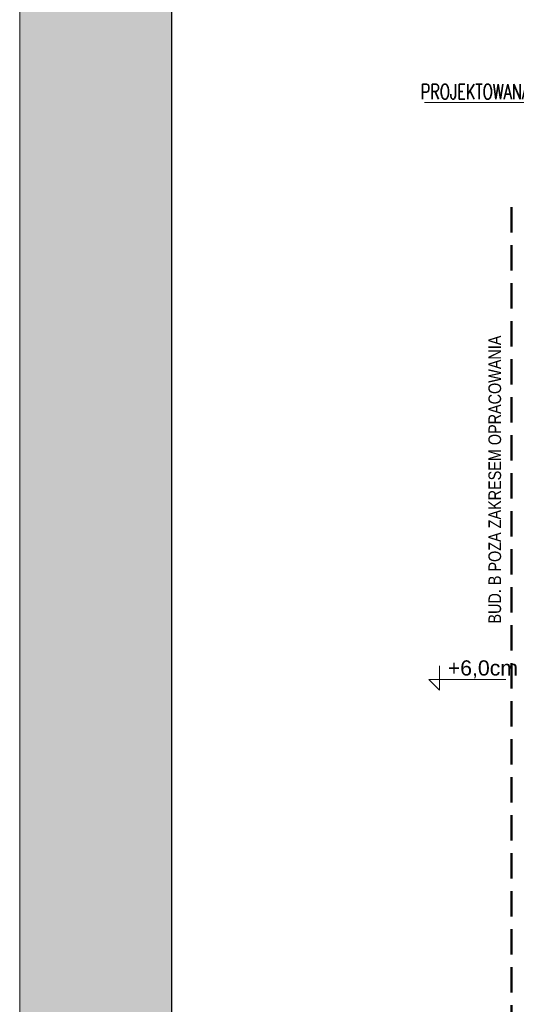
# Model space of a CAD drawing. Header units: millimetres. Extents: x 1390 to 61772, y -2775 to 3946.
# Tile 3 of 24: x 1780 to 2270, y -1277 to -306. Entities that reach past the tile are written whole.
import ezdxf
from ezdxf import colors
from ezdxf.entities.mleader import LeaderData, LeaderLine
from ezdxf.math import Vec2, Vec3

# ---------------------------------------------------------------- set-up
doc = ezdxf.new("R2010")
doc.units = ezdxf.units.MM
doc.linetypes.add('DASHED', pattern=[0.75, 0.5, -0.25])
for name, color, linetype, lineweight in [('!MARIUSZ', 220, 'Continuous', 35), ('BA_txc', 1, 'Continuous', 18), ('BA_txs', 2, 'Continuous', 18), ('Cienka', 7, 'Continuous', 18), ('PG_WYMIARY', 1, 'Continuous', 18), ('Przekrojowa', 60, 'Continuous', 18)]:
    doc.layers.add(name, color=color, linetype=linetype, lineweight=lineweight)
doc.styles.add('BIKTS', font='bikromsw.shx', dxfattribs={"width": 0.85})
doc.styles.add('MKA_ROMANS', font='romans.shx', dxfattribs={"width": 0.7})
doc.styles.get("Standard").update_dxf_attribs({"font": 'arial.ttf'})

# ---------------------------------------------------------------- blocks, each defined once
blk = doc.blocks.new('A$C4C0525F4')
at = {"true_color": 0xffffff}
h = blk.add_hatch(color=7, dxfattribs=at)
h.dxf.hatch_style = 1
h.paths.add_polyline_path([(2100, 0), (0, 0), (0, -2970), (2100, -2970)])
h.paths.add_polyline_path([(150, -50), (2050, -50), (2050, -2920), (150, -2920)], flags=16)
at = {"layer": 'Cienka', "color": 1}
blk.add_line((0, -2970), (0, 0), dxfattribs=at)
at = {"layer": 'Przekrojowa', "color": 18, "lineweight": 30, "true_color": 0x000000}
blk.add_line((150, -2920), (150, -50), dxfattribs=at)

msp = doc.modelspace()

# ---------------------------------------------------------------- linework, layer by layer
at = {"layer": '!MARIUSZ', "color": 18, "linetype": 'DASHED', "lineweight": 50, "ltscale": 50, "true_color": 0x000000}
msp.add_lwpolyline([(2265.6, -490.64), (2265.6, -2141.97)], dxfattribs=at)
at = {"layer": 'BA_txc', "color": 18, "true_color": 0x000000}
for p, q in [((2194.52, -943.46), (2194.52, -967.21)), ((2194.52, -967.21), (2183.94, -956.86)), ((2183.94, -956.86), (2260.16, -956.86))]:
    msp.add_line(p, q, dxfattribs=at)

# ---------------------------------------------------------------- block references
at = {"layer": 'PG_WYMIARY', "color": 18, "true_color": 0x000000}
msp.add_blockref('A$C4C0525F4', (1780.26, 194.93), dxfattribs=at)

# ---------------------------------------------------------------- texts
at = {"layer": 'BA_txc', "color": 18, "true_color": 0x000000, "insert": (2202.8, -937.87), "char_height": 15, "attachment_point": 1}
msp.add_mtext_dynamic_manual_height_columns('+6,0cm', width=650.6795, gutter_width=50, heights=[0], dxfattribs=at)
at = {"layer": 'BA_txs', "color": 18, "true_color": 0x000000, "style": 'BIKTS', "width": 0.85}
msp.add_text('BUD. B POZA ZAKRESEM OPRACOWANIA', height=12.5, rotation=90, dxfattribs=at).set_placement((2255.4, -901.57))

# ---------------------------------------------------------------- leaders
at = {"layer": 'BA_txs', "color": 18, "true_color": 0x000000}
ml = msp.add_multileader_mtext('Standard', dxfattribs=at)
ml.set_content('PROJEKTOWANA BALUSTRADA H=110cm', color=(0, 0, 0), style='MKA_ROMANS')
ml.set_leader_properties(color=256, linetype='ByLayer', lineweight=-1)
ml.build(insert=Vec2(0, 0))
ml.multileader.update_dxf_attribs({"text_left_attachment_type": 5, "text_right_attachment_type": 5, "dogleg_length": 20, "arrow_head_size": 10})
ctx = ml.context
ctx.base_point, ctx.char_height, ctx.arrow_head_size, ctx.landing_gap_size, ctx.plane_origin = Vec3(2143.47, -387.2), 15, 10, 0.6, Vec3(2418.1, 135.47)
ctx.left_attachment, ctx.right_attachment, ctx.text_align_type = 5, 5, 2
notes = []
notes.append((ctx, [(0, (1, 1, 0), (2581.27, -387.2), (-1, 0), 125.6, [(0, [(2581.27, -247.34)], 0, [])])]))
ctx.mtext.insert, ctx.mtext.width, ctx.mtext.alignment, ctx.mtext.line_spacing_factor, ctx.mtext.flow_direction = Vec3(2455.07, -369.2), 375.0388, 3, 0.9, 5
for ctx, leaders in notes:
    for number, flags, end, landing, length, lines in leaders:
        leader = LeaderData()
        leader.index, (leader.has_last_leader_line, leader.has_dogleg_vector, leader.attachment_direction) = number, flags
        leader.last_leader_point, leader.dogleg_vector, leader.dogleg_length = Vec3(end), Vec3(landing), length
        for number, points, colour, breaks in lines:
            line = LeaderLine()
            line.index, line.vertices, line.color, line.breaks = number, Vec3.list(points), colors.encode_raw_color(colour), breaks
            leader.lines.append(line)
        ctx.leaders.append(leader)

doc.saveas('drawing.dxf')
